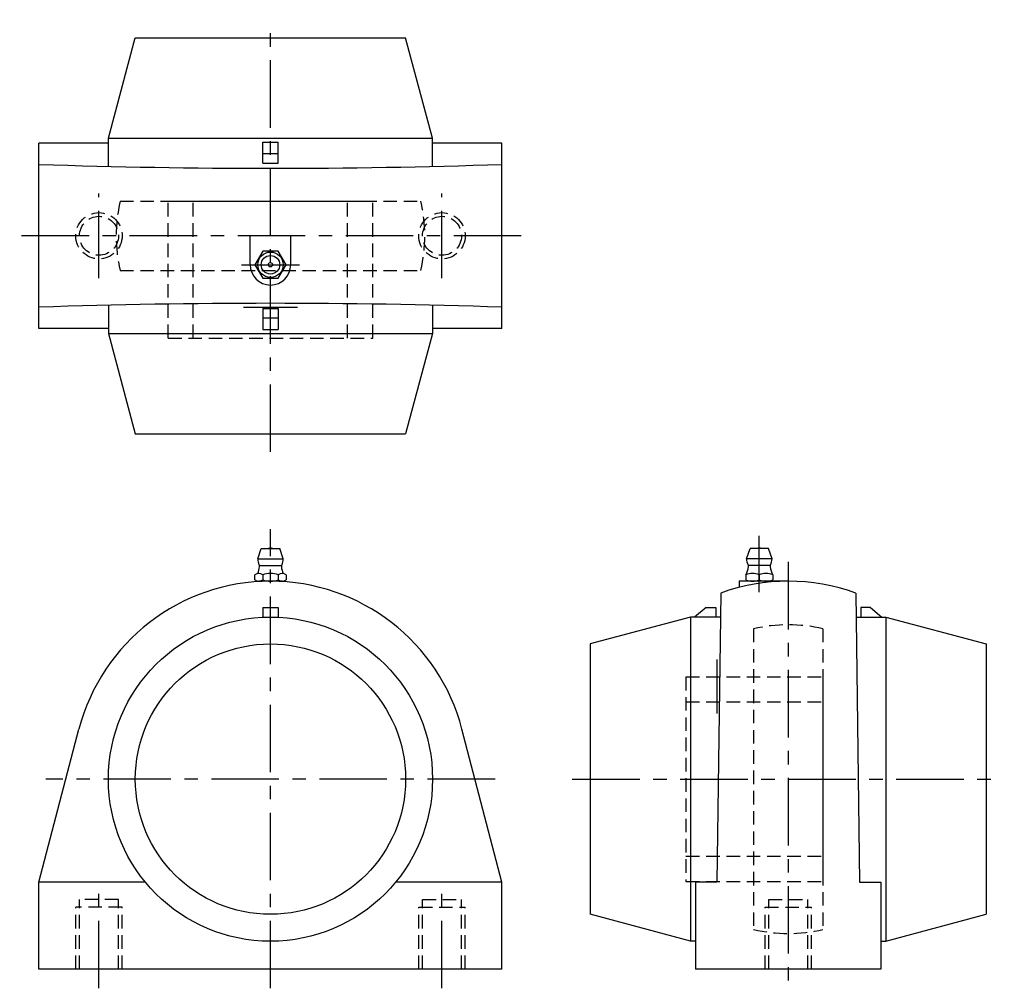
# Model space of a CAD drawing. Extents: x -65 to 190, y -7 to 244.
import ezdxf

# ---------------------------------------------------------------- set-up
doc = ezdxf.new("R2010")
doc.units = 0
doc.header["$LTSCALE"] = 14
doc.header["$MEASUREMENT"] = 0
doc.linetypes.add('CENTER', pattern=[2, 1.25, -0.25, 0.25, -0.25])
doc.linetypes.add('HIDDEN', pattern=[0.375, 0.25, -0.125])
doc.layers.get('0').update_dxf_attribs({"linetype": 'CONTINUOUS'})
doc.layers.add('CENTER', color=1, linetype='CENTER')
doc.layers.add('HIDDEN', color=3, linetype='HIDDEN')

msp = doc.modelspace()

# ---------------------------------------------------------------- linework, layer by layer
for p, q in [((-42, 213.7), (-35.03, 239.7)), ((-35.03, 239.7), (35.03, 239.7)), ((42, 213.7), (35.03, 239.7)), ((-60, 164.4), (-60, 212.4)), ((-42, 212.4), (-60, 212.4)), ((-42, 206.39), (-42, 213.7)), ((-42, 213.7), (42, 213.7)), ((-2, 212.68), (2, 212.68)), ((-2, 207.2), (-2, 212.68)), ((2, 207.2), (2, 212.68)), ((42, 206.39), (42, 213.7)), ((60, 212.4), (42, 212.4)), ((60, 164.4), (60, 212.4)), ((-2, 209.7), (2, 209.7)), ((-2, 207.2), (2, 207.2)), ((-5.25, 180.9), (-5.25, 188.4)), ((5.25, 180.9), (5.25, 188.4)), ((-42, 170.41), (-42, 163.1)), ((-2, 169.6), (-2, 164.12)), ((-2, 169.6), (2, 169.6)), ((2, 169.6), (2, 164.12)), ((42, 170.41), (42, 163.1)), ((-2, 167.1), (2, 167.1)), ((-42, 164.4), (-60, 164.4)), ((-2, 164.12), (2, 164.12)), ((60, 164.4), (42, 164.4)), ((-42, 163.1), (42, 163.1)), ((-42, 163.1), (-35.03, 137.1)), ((42, 163.1), (35.03, 137.1)), ((-35.03, 137.1), (35.03, 137.1)), ((-3.3, 104.7), (-2.4, 107.4)), ((-2.4, 107.4), (2.4, 107.4)), ((3.3, 104.7), (2.4, 107.4)), ((123.39, 104.7), (124.29, 107.4)), ((129.09, 107.4), (124.29, 107.4)), ((129.99, 104.7), (129.09, 107.4)), ((-3.3, 104.7), (3.3, 104.7)), ((129.99, 104.7), (123.39, 104.7)), ((-2.8, 102.95), (2.8, 102.95)), ((129.49, 102.95), (123.89, 102.95)), ((-4.04, 99.27), (-4.04, 100.53)), ((-2.02, 100.53), (-2.02, 99.27)), ((2.02, 100.53), (2.02, 99.27)), ((4.04, 100.53), (4.04, 99.27)), ((123.19, 100.53), (123.19, 99.27)), ((126.69, 100.53), (126.69, 99.27)), ((130.19, 100.53), (130.19, 99.27)), ((3.03, 98.9), (-3.03, 98.9)), ((121.44, 98.9), (121.44, 97.29)), ((134.19, 98.9), (121.44, 98.9)), ((128.44, 98.9), (124.94, 98.9)), ((116.69, 95.82), (115.69, 20.9)), ((151.69, 95.82), (152.69, 20.9)), ((-2, 92.1), (-2, 89.55)), ((-2, 92.1), (2, 92.1)), ((2, 92.1), (2, 89.55)), ((112.89, 92.1), (109.91, 89.6)), ((112.89, 92.1), (115.39, 92.1)), ((115.39, 92.1), (115.39, 89.6)), ((152.99, 92.1), (152.99, 89.6)), ((155.49, 92.1), (152.99, 92.1)), ((155.49, 92.1), (158.47, 89.6)), ((108.89, 89.6), (82.89, 82.63)), ((116.61, 89.6), (108.89, 89.6)), ((108.89, 89.6), (108.89, 5.6)), ((151.77, 89.6), (159.49, 89.6)), ((159.49, 89.6), (159.49, 5.6)), ((159.49, 89.6), (185.49, 82.63)), ((82.89, 82.63), (82.89, 12.57)), ((185.49, 82.63), (185.49, 12.57)), ((-60, 20.9), (-49.63, 60.57)), ((60, 20.9), (49.63, 60.57)), ((-60, -1.6), (-60, 20.9)), ((-32.42, 20.9), (-60, 20.9)), ((60, 20.9), (32.42, 20.9)), ((60, -1.6), (60, 20.9)), ((115.69, 20.9), (110.19, 20.9)), ((110.19, 20.9), (110.19, -1.6)), ((152.69, 20.9), (158.19, 20.9)), ((158.19, 20.9), (158.19, -1.6)), ((108.89, 5.6), (82.89, 12.57)), ((159.49, 5.6), (185.49, 12.57)), ((110.19, 5.6), (108.89, 5.6)), ((158.19, 5.6), (159.49, 5.6)), ((60, -1.6), (-60, -1.6)), ((158.19, -1.6), (110.19, -1.6))]:
    msp.add_line(p, q)
msp.add_lwpolyline([(-2.02, 184.4), (-4.04, 180.9), (-2.02, 177.4), (2.02, 177.4), (4.04, 180.9), (2.02, 184.4)], close=True)
for centre, radius in [((0, 180.9), 3.3), ((0, 180.9), 2.4), ((0, 180.9), 0.555), ((0, 47.6), 42), ((0, 47.6), 35.03)]:
    msp.add_circle(centre, radius)
for centre, radius, start, end in [((0, 2006.4), 1800.5, 268.09032, 271.90968), ((0, 180.9), 5.25, 180, 0), ((0, -1629.6), 1800.5, 88.09032, 91.90968), ((0, 105.91), 1.59, 69.555, 110.445), ((126.69, 105.91), 1.59, 69.555, 110.445), ((0, 104.7), 3.3, 180, 208.0616), ((0, 104.7), 3.3, 331.9384, 0), ((126.69, 104.7), 3.3, 180, 208.0616), ((126.69, 104.7), 3.3, 331.9384, 0), ((-8.79, 103.32), 6, 336.1715, 353.8983), ((-3.62, 102.77), 0.8, 353.8983, 28.0616), ((3.62, 102.77), 0.8, 151.9384, 186.1017), ((8.79, 103.32), 6, 186.1017, 203.8285), ((117.9, 103.32), 6, 332.3723, 353.8983), ((123.07, 102.77), 0.8, 353.8983, 28.0616), ((130.31, 102.77), 0.8, 151.9384, 186.1017), ((135.48, 103.32), 6, 186.1017, 207.6277), ((-3.03, 99.34), 1.56, 49.7398, 130.2602), ((0, 95.2), 5.7, 69.2291, 110.7709), ((3.03, 99.34), 1.56, 49.7398, 130.2602), ((124.94, 96.58), 4.32, 66.1022, 113.8978), ((128.44, 96.58), 4.32, 66.1022, 113.8978), ((0, 47.6), 51.3, 14.6452, 165.3548), ((-3.03, 100.46), 1.56, 229.7398, 310.2602), ((0, 104.6), 5.7, 249.2291, 290.7709), ((3.03, 100.46), 1.56, 229.7398, 310.2602), ((134.19, 47.6), 51.3, 70.0542, 109.9458), ((124.94, 103.22), 4.32, 246.1022, 293.8978), ((128.44, 103.22), 4.32, 246.1022, 293.8978)]:
    msp.add_arc(centre, radius, start, end)
at = {"layer": 'CENTER'}
for p, q in [((0, 132.4), (0, 244.4)), ((-44.45, 177.4), (-44.45, 199.4)), ((44.45, 177.4), (44.45, 199.4)), ((65, 188.4), (-65, 188.4)), ((-7.51, 180.9), (7.51, 180.9)), ((-7, 169.9), (7, 169.9)), ((0, -6.6), (0, 112.4)), ((126.69, 96.08), (126.69, 110.68)), ((134.19, 103.9), (134.19, -6.6)), ((115.69, 78.6), (115.69, 64.6)), ((58.19, 47.6), (-58.19, 47.6)), ((78.19, 47.6), (190.19, 47.6)), ((-44.45, -6.6), (-44.45, 21.4)), ((44.45, -6.6), (44.45, 21.4))]:
    msp.add_line(p, q, dxfattribs=at)
at = {"layer": 'HIDDEN'}
for p, q in [((-38.97, 197.4), (38.97, 197.4)), ((-26.5, 197.4), (26.5, 197.4)), ((-26.5, 161.9), (-26.5, 197.4)), ((-20, 161.9), (-20, 197.4)), ((20, 161.9), (20, 197.4)), ((26.5, 161.9), (26.5, 197.4)), ((-38.97, 179.4), (38.97, 179.4)), ((-26.5, 161.9), (26.5, 161.9)), ((125.19, 86.57), (125.19, 8.63)), ((143.19, 86.57), (143.19, 8.63)), ((107.69, 74.1), (107.69, 21.1)), ((107.69, 74.1), (143.19, 74.1)), ((143.19, 74.1), (143.19, 21.1)), ((107.69, 67.6), (143.19, 67.6)), ((107.69, 27.6), (143.19, 27.6)), ((107.69, 21.1), (143.19, 21.1)), ((-49.5, -1.6), (-49.5, 16.4)), ((-39.4, 16.4), (-49.5, 16.4)), ((-39.4, -1.6), (-39.4, 16.4)), ((39.4, 16.4), (49.5, 16.4)), ((39.4, -1.6), (39.4, 16.4)), ((49.5, -1.6), (49.5, 16.4)), ((129.14, 16.4), (139.24, 16.4)), ((129.14, -1.6), (129.14, 16.4)), ((139.24, -1.6), (139.24, 16.4)), ((-38.45, 14.4), (-50.45, 14.4)), ((-50.45, -1.6), (-50.45, 14.4)), ((-38.45, -1.6), (-38.45, 14.4)), ((38.45, 14.4), (50.45, 14.4)), ((38.45, -1.6), (38.45, 14.4)), ((50.45, -1.6), (50.45, 14.4)), ((128.19, 14.4), (140.19, 14.4)), ((128.19, -1.6), (128.19, 14.4)), ((140.19, -1.6), (140.19, 14.4))]:
    msp.add_line(p, q, dxfattribs=at)
for centre, radius in [((-44.45, 188.4), 6), ((44.45, 188.4), 6), ((-44.45, 188.4), 5.05), ((44.45, 188.4), 5.05)]:
    msp.add_circle(centre, radius, dxfattribs=at)
for centre, start, end in [((0, 188.4), 166.9971, 193.0029), ((0, 188.4), 346.9971, 13.0029), ((134.19, 47.6), 76.9971, 103.0029), ((134.19, 47.6), 256.9971, 283.0029)]:
    msp.add_arc(centre, 40, start, end, dxfattribs=at)

doc.saveas('drawing.dxf')
